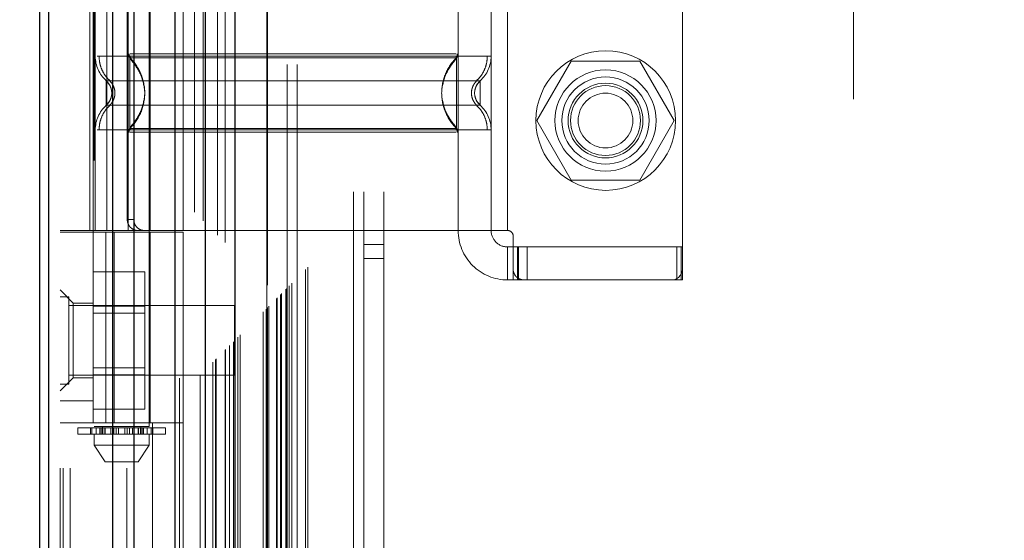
# Model space of a CAD drawing. Header units: inches. Extents: x 0.2 to 10.8, y 0.2 to 8.2.
# Tile 74 of 164: x 2.6681 to 2.8443, y 3.7724 to 3.8656. Entities that reach past the tile are written whole.
import ezdxf

# ---------------------------------------------------------------- set-up
doc = ezdxf.new("R2010")
doc.units = ezdxf.units.IN
doc.header["$MEASUREMENT"] = 0
doc.linetypes.add('HIDDEN', pattern=[0.07500000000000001, 0.05, -0.025])
doc.layers.add('DIMENSIONS', color=140, linetype='Continuous')
doc.styles.add('SLDTEXTSTYLE0', font='TXT', dxfattribs={"width": 0.7})
doc.dimstyles.new('SLDDIMSTYLE0', dxfattribs={"dimtxt": 0.0849609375, "dimasz": 0.13, "dimexe": 0, "dimexo": 0.0625, "dimgap": 0.021240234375, "dimtad": 0, "dimtih": 1, "dimtoh": 1, "dimlfac": 20, "dimrnd": 1e-09, "dimzin": 12, "dimdsep": 46, "dimtxsty": 'SLDTEXTSTYLE0', "dimsah": 1, "dimcen": 0.09, "dimadec": 0, "dimazin": 3, "dimtfac": 1, "dimtofl": 0, "dimtmove": 0, "dimatfit": 3, "dimfxl": 0, "dimfrac": 2, "dimtolj": 1, "dimtzin": 12, "dimarcsym": 0})

# ---------------------------------------------------------------- blocks, each defined once
blk = doc.blocks.new('_D')
at = {"layer": 'DIMENSIONS'}
for p, q in [((2.794298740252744, 5.013124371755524), (2.249874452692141, 5.013124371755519)), ((2.374874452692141, 5.01312437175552), (2.374874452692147, 4.348710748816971)), ((2.213300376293, 4.194659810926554), (2.184770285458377, 4.194659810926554)), ((2.184770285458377, 4.194659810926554), (2.184770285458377, 4.05962894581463)), ((2.536448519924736, 4.194659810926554), (2.564978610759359, 4.194659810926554)), ((2.564978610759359, 4.194659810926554), (2.564978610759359, 4.05962894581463)), ((2.184770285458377, 4.05962894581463), (2.213300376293, 4.05962894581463)), ((2.564978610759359, 4.05962894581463), (2.536448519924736, 4.05962894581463)), ((2.374874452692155, 3.218957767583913), (2.374874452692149, 4.040608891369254)), ((2.794332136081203, 3.218957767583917), (2.249874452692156, 3.218957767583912))]:
    blk.add_line(p, q, dxfattribs=at)
for points in [[(2.374874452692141, 5.01312437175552), (2.354874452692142, 4.88312437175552), (2.394874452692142, 4.88312437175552)], [(2.374874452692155, 3.218957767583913), (2.394874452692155, 3.348957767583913), (2.354874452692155, 3.348957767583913)]]:
    blk.add_solid(points, dxfattribs=at)
at = {"layer": 'DIMENSIONS', "char_height": 0.08333333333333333, "attachment_point": 1, "style": 'SLDTEXTSTYLE0'}
for s, insert in [('35.88', (2.213300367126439, 4.321102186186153)), ('911.4', (2.213300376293, 4.167051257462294))]:
    blk.add_mtext(s, dxfattribs=dict(at, insert=insert))

msp = doc.modelspace()

# ---------------------------------------------------------------- linework, layer by layer
at = {"color": 7, "linetype": 'HIDDEN', "lineweight": 18}
for p, q in [((2.677102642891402, 3.085295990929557), (2.677102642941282, 5.423266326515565)), ((2.675302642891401, 3.085295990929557), (2.675302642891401, 5.152384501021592)), ((2.675829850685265, 3.085295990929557), (2.675829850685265, 5.152085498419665)), ((2.677102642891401, 3.085295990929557), (2.677102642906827, 5.15148675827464)), ((2.687275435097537, 3.085295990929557), (2.687275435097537, 5.146701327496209)), ((2.688548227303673, 3.085295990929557), (2.688548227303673, 5.146545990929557)), ((2.69132145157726, 5.139152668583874), (2.691321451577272, 3.092927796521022)), ((2.69187579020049, 3.093476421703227), (2.691875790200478, 5.138605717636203)), ((2.699377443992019, 5.131123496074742), (2.699377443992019, 3.100958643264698)), ((2.696677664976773, 3.10137406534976), (2.696677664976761, 5.130708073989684)), ((2.697357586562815, 3.101438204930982), (2.697357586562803, 5.130643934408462)), ((2.700398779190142, 3.101999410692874), (2.70039877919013, 5.130082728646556)), ((2.700941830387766, 5.129539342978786), (2.700941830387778, 3.102541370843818)), ((2.702648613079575, 3.104249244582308), (2.702648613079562, 5.127832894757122)), ((2.703136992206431, 3.104737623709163), (2.703136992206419, 5.127344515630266)), ((2.70322680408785, 3.104827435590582), (2.703226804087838, 5.127254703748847)), ((2.703471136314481, 5.127015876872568), (2.703471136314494, 3.105073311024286)), ((2.704828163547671, 5.125672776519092), (2.704828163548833, 3.106409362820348)), ((2.704846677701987, 3.106446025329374), (2.704846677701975, 5.125637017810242)), ((2.704927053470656, 3.106527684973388), (2.704927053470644, 5.125554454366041)), ((2.705643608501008, 3.107246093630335), (2.705643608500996, 5.124835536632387)), ((2.706318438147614, 3.107919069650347), (2.706318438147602, 5.124163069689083)), ((2.706600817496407, 5.1239056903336), (2.706600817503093, 3.108176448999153)), ((2.707099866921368, 3.1087004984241), (2.707099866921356, 5.123381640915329)), ((2.707538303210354, 3.109138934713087), (2.707538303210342, 5.122943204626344)), ((2.711668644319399, 3.113269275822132), (2.711668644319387, 5.118812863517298)), ((2.712168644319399, 3.113769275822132), (2.712168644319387, 5.118312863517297)), ((2.712418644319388, 5.118062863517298), (2.7124186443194, 3.114019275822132)), ((2.7124186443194, 3.114019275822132), (2.712418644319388, 5.118062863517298)), ((2.712668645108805, 3.114269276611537), (2.712668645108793, 5.117812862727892)), ((2.712697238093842, 3.114287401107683), (2.71269723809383, 5.117787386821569)), ((2.714043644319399, 3.115644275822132), (2.714043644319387, 5.116437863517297)), ((2.714043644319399, 3.115644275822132), (2.714043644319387, 5.116437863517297)), ((2.71418822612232, 3.115788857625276), (2.714188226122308, 5.116293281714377)), ((2.714745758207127, 3.11634638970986), (2.714745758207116, 5.115735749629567)), ((2.714918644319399, 3.116519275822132), (2.714918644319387, 5.115562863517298)), ((2.715892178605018, 3.117481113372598), (2.715892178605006, 5.114600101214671)), ((2.716316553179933, 3.117917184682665), (2.716316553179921, 5.114164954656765)), ((2.716780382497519, 3.118381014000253), (2.716780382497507, 5.113701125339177)), ((2.719234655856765, 3.120835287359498), (2.719234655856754, 5.111246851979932)), ((2.719671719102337, 3.121274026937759), (2.719671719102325, 5.11082042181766)), ((2.727852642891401, 3.134745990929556), (2.727852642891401, 5.097295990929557)), ((2.727852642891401, 3.134745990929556), (2.727852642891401, 5.097295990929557)), ((2.729652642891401, 3.134745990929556), (2.729652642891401, 5.097295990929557)), ((2.733252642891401, 3.134745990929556), (2.733252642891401, 5.097295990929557)), ((2.712332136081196, 3.157566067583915), (2.712332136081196, 5.074516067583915)), ((2.715932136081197, 3.157566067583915), (2.715932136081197, 5.074516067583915)), ((2.717732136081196, 3.157566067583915), (2.717732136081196, 5.074516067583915)), ((2.717732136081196, 3.157566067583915), (2.717732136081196, 5.074516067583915)), ((2.817332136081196, 3.251316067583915), (2.817332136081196, 4.980766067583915)), ((2.681405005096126, 3.940358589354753), (2.681405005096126, 3.792720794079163)), ((2.691247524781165, 3.792720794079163), (2.691247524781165, 3.940358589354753)), ((2.786719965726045, 3.820941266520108), (2.786719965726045, 3.913460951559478)), ((2.680647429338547, 3.906571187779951), (2.680647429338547, 3.827831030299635)), ((2.681208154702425, 3.906571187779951), (2.681208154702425, 3.827831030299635)), ((2.681601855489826, 3.906571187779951), (2.681601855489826, 3.827831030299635)), ((2.683689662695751, 3.906571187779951), (2.683689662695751, 3.827831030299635)), ((2.68750736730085, 3.906571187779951), (2.68750736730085, 3.827831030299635)), ((2.691444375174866, 3.827831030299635), (2.691444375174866, 3.906571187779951)), ((2.697349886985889, 3.827831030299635), (2.697349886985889, 3.906571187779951)), ((2.746562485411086, 3.906571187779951), (2.746562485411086, 3.827831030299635)), ((2.75246799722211, 3.906571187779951), (2.75246799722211, 3.827831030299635)), ((2.755420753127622, 3.906571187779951), (2.755420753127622, 3.827831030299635)), ((2.755420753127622, 3.906571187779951), (2.755420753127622, 3.827831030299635)), ((2.687331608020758, 3.904602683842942), (2.687331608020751, 3.829799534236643)), ((2.688491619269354, 3.904602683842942), (2.688491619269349, 3.829799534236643)), ((2.687802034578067, 3.858763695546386), (2.688306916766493, 3.858014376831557)), ((2.746267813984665, 3.858763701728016), (2.745762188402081, 3.858013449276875)), ((2.746267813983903, 3.858510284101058), (2.746267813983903, 3.85876370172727)), ((2.766791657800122, 3.858166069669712), (2.760642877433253, 3.847516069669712)), ((2.779089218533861, 3.858166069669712), (2.766791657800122, 3.858166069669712)), ((2.785237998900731, 3.847516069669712), (2.779089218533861, 3.858166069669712)), ((2.68455461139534, 3.852437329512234), (2.684502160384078, 3.852919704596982)), ((2.684502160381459, 3.851954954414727), (2.68455461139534, 3.852437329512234)), ((2.749567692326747, 3.852919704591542), (2.749515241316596, 3.852437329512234)), ((2.749515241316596, 3.852437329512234), (2.749567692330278, 3.851954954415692)), ((2.74956931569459, 3.852927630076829), (2.749516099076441, 3.852437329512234)), ((2.749516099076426, 3.852437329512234), (2.749569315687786, 3.851947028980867)), ((2.688306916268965, 3.846860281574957), (2.687802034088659, 3.846110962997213)), ((2.745762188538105, 3.846861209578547), (2.746267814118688, 3.846110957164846)), ((2.746267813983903, 3.846110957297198), (2.746267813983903, 3.846364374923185)), ((2.760642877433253, 3.847516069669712), (2.766791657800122, 3.836866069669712)), ((2.779089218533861, 3.836866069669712), (2.785237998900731, 3.847516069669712)), ((2.68160185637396, 3.845835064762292), (2.681601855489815, 3.827831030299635)), ((2.687507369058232, 3.845408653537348), (2.687507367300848, 3.827831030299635)), ((2.746562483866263, 3.845408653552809), (2.746562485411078, 3.827831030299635)), ((2.752467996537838, 3.845835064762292), (2.752467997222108, 3.827831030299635)), ((2.766791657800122, 3.836866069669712), (2.779089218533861, 3.836866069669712)), ((2.687331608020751, 3.829799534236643), (2.688491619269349, 3.829799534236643)), ((2.697349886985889, 3.827831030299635), (2.675302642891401, 3.827831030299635)), ((2.675302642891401, 3.827535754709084), (2.697349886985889, 3.827535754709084)), ((2.681208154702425, 3.827831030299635), (2.681208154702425, 3.827535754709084)), ((2.681208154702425, 3.793382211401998), (2.681208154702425, 3.827535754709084)), ((2.683473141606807, 3.793382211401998), (2.683473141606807, 3.827535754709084)), ((2.685001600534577, 3.827535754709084), (2.685001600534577, 3.793382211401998)), ((2.691444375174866, 3.793382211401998), (2.691444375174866, 3.827535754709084)), ((2.746562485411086, 3.827831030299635), (2.697349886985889, 3.827831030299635)), ((2.697349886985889, 3.793382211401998), (2.697349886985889, 3.827535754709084)), ((2.755420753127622, 3.827831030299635), (2.746562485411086, 3.827831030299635)), ((2.756405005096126, 3.826846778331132), (2.756405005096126, 3.820941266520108)), ((2.729652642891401, 3.825320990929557), (2.733252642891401, 3.825320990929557)), ((2.755420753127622, 3.824878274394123), (2.755420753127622, 3.8189727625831)), ((2.755420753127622, 3.824878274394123), (2.756405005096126, 3.824878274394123)), ((2.756405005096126, 3.824878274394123), (2.757389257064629, 3.824878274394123)), ((2.757166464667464, 3.8189727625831), (2.757166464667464, 3.824878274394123)), ((2.757389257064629, 3.8189727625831), (2.757389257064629, 3.824878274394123)), ((2.785735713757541, 3.824878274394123), (2.757389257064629, 3.824878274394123)), ((2.758920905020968, 3.8189727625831), (2.758920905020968, 3.824878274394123)), ((2.785735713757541, 3.8189727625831), (2.785735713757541, 3.824878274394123)), ((2.785735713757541, 3.824878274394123), (2.786719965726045, 3.824878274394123)), ((2.786505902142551, 3.8189727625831), (2.786505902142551, 3.824878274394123)), ((2.729652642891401, 3.822820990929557), (2.733252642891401, 3.822820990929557)), ((2.681208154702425, 3.820443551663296), (2.690458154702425, 3.820443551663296)), ((2.690458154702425, 3.814294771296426), (2.690458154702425, 3.820443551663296)), ((2.756405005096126, 3.8189727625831), (2.756405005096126, 3.820941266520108)), ((2.786719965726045, 3.8189727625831), (2.786719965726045, 3.820941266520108)), ((2.756405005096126, 3.8189727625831), (2.755420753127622, 3.8189727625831)), ((2.757389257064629, 3.8189727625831), (2.756405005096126, 3.8189727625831)), ((2.758373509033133, 3.8189727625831), (2.757389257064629, 3.8189727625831)), ((2.758373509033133, 3.8189727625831), (2.784751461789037, 3.8189727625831)), ((2.785735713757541, 3.8189727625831), (2.784751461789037, 3.8189727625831)), ((2.786719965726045, 3.8189727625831), (2.785735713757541, 3.8189727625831)), ((2.67766484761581, 3.814838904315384), (2.675302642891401, 3.817201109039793)), ((2.676865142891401, 3.815958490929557), (2.675302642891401, 3.815958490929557)), ((2.676865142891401, 3.800333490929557), (2.676865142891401, 3.815958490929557)), ((2.706552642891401, 3.814395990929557), (2.676865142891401, 3.814395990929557)), ((2.67766484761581, 3.814838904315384), (2.67766484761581, 3.808145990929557)), ((2.681208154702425, 3.814838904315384), (2.67766484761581, 3.814838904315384)), ((2.681208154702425, 3.814294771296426), (2.690458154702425, 3.814294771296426)), ((2.690458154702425, 3.801997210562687), (2.690458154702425, 3.814294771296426)), ((2.706552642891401, 3.801895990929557), (2.706552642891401, 3.814395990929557)), ((2.690458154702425, 3.813043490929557), (2.681208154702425, 3.813043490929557)), ((2.67766484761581, 3.808145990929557), (2.67766484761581, 3.80145307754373)), ((2.676865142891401, 3.801895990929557), (2.706552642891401, 3.801895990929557)), ((2.681208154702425, 3.803248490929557), (2.690458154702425, 3.803248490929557)), ((2.681208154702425, 3.801997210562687), (2.690458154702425, 3.801997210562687)), ((2.690458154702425, 3.795848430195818), (2.690458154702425, 3.801997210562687)), ((2.675302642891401, 3.79909087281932), (2.67766484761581, 3.80145307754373)), ((2.675302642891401, 3.800333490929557), (2.676865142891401, 3.800333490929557)), ((2.67766484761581, 3.80145307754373), (2.681208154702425, 3.80145307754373)), ((2.681208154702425, 3.797319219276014), (2.675302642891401, 3.797319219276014)), ((2.681208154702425, 3.795848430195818), (2.690458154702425, 3.795848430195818)), ((2.69734988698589, 3.793382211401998), (2.675302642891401, 3.793382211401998)), ((2.678452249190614, 3.792523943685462), (2.681780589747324, 3.792523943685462)), ((2.678452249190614, 3.792523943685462), (2.678452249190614, 3.791342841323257)), ((2.681780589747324, 3.791342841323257), (2.678452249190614, 3.791342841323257)), ((2.680724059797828, 3.792523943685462), (2.680724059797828, 3.791342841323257)), ((2.680745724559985, 3.791342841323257), (2.680745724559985, 3.792523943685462)), ((2.681015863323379, 3.792523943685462), (2.681015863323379, 3.791342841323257)), ((2.691247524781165, 3.792720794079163), (2.681405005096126, 3.792720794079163)), ((2.681405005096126, 3.791342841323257), (2.681405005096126, 3.78937433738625)), ((2.681780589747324, 3.792523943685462), (2.681780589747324, 3.791342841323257)), ((2.681780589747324, 3.792523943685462), (2.682392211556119, 3.792523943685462)), ((2.682392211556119, 3.791342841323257), (2.681780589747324, 3.791342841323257)), ((2.682392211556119, 3.791342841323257), (2.682392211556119, 3.792523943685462)), ((2.682392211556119, 3.792523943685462), (2.683340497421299, 3.792523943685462)), ((2.682968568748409, 3.791342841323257), (2.682392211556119, 3.791342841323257)), ((2.682638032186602, 3.791342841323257), (2.682638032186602, 3.792523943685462)), ((2.682881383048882, 3.792720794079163), (2.682881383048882, 3.791342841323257)), ((2.682881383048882, 3.792523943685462), (2.682881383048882, 3.791342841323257)), ((2.682924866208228, 3.792523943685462), (2.682924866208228, 3.791342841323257)), ((2.682924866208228, 3.791342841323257), (2.689683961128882, 3.791342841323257)), ((2.682929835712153, 3.791342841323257), (2.682929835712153, 3.792523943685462)), ((2.683301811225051, 3.791342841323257), (2.683301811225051, 3.792523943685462)), ((2.683340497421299, 3.792523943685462), (2.683340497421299, 3.791342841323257)), ((2.683340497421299, 3.792523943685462), (2.68334986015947, 3.792523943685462)), ((2.683340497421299, 3.792523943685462), (2.684394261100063, 3.792523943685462)), ((2.68334986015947, 3.791342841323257), (2.68334986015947, 3.792523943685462)), ((2.684394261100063, 3.792523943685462), (2.684394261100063, 3.791342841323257)), ((2.684394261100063, 3.792523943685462), (2.68490334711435, 3.792523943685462)), ((2.68490334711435, 3.791342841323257), (2.68490334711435, 3.792523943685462)), ((2.68490334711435, 3.792523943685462), (2.685338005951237, 3.792523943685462)), ((2.685338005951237, 3.792523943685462), (2.685338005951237, 3.791342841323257)), ((2.685338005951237, 3.792523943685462), (2.685780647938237, 3.792523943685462)), ((2.685780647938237, 3.791342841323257), (2.685780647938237, 3.792523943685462)), ((2.685780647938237, 3.792523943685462), (2.686871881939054, 3.792523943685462)), ((2.686871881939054, 3.792523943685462), (2.686871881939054, 3.791342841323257)), ((2.686871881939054, 3.792523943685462), (2.687314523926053, 3.792523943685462)), ((2.687314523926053, 3.791342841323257), (2.687314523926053, 3.792523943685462)), ((2.687314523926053, 3.792523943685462), (2.687749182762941, 3.792523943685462)), ((2.687749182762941, 3.792523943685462), (2.687749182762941, 3.791342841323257)), ((2.687749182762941, 3.792523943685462), (2.688258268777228, 3.792523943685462)), ((2.688258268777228, 3.791342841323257), (2.688258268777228, 3.792523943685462)), ((2.688258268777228, 3.792523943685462), (2.68930266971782, 3.792523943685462)), ((2.68930266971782, 3.792523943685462), (2.689312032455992, 3.792523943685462)), ((2.68930266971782, 3.792523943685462), (2.68930266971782, 3.791342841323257)), ((2.689312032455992, 3.791342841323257), (2.689312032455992, 3.792523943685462)), ((2.689312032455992, 3.792523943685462), (2.690260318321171, 3.792523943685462)), ((2.68935071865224, 3.792523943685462), (2.68935071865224, 3.791342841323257)), ((2.690260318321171, 3.791342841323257), (2.689683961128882, 3.791342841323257)), ((2.689722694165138, 3.792523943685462), (2.689722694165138, 3.791342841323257)), ((2.689727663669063, 3.791342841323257), (2.689727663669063, 3.792523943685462)), ((2.689771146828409, 3.791342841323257), (2.689771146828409, 3.792720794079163)), ((2.689771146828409, 3.791342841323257), (2.689771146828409, 3.792523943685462)), ((2.690014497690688, 3.792523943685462), (2.690014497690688, 3.791342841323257)), ((2.690260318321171, 3.792523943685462), (2.690260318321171, 3.791342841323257)), ((2.690260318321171, 3.792523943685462), (2.690871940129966, 3.792523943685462)), ((2.690871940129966, 3.791342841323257), (2.690260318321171, 3.791342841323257)), ((2.690871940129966, 3.791342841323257), (2.690871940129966, 3.792523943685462)), ((2.690871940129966, 3.792523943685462), (2.694200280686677, 3.792523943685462)), ((2.694200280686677, 3.791342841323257), (2.690871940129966, 3.791342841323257)), ((2.691247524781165, 3.78937433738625), (2.691247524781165, 3.791342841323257)), ((2.691636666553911, 3.791342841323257), (2.691636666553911, 3.792523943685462)), ((2.691906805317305, 3.792523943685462), (2.691906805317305, 3.791342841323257)), ((2.691928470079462, 3.791342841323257), (2.691928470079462, 3.792523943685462)), ((2.694200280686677, 3.791342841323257), (2.694200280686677, 3.792523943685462)), ((2.681405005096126, 3.78937433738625), (2.691247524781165, 3.78937433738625)), ((2.681405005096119, 3.78937433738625), (2.683373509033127, 3.786421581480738)), ((2.689279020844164, 3.786421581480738), (2.691247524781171, 3.78937433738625)), ((2.683373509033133, 3.786421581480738), (2.689279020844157, 3.786421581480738))]:
    msp.add_line(p, q, dxfattribs=at)
at = {"color": 7, "linetype": 'Continuous', "lineweight": 25}
for p, q in [((2.671702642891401, 3.085295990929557), (2.671702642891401, 5.1527936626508)), ((2.673284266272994, 3.085295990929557), (2.673284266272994, 5.152085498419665)), ((2.684729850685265, 3.085295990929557), (2.684729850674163, 5.146701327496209)), ((2.688548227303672, 3.085295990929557), (2.688548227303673, 5.146545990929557)), ((2.695832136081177, 5.131123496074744), (2.695832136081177, 3.100958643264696)), ((2.701282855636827, 5.125672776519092), (2.701282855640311, 3.106409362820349)), ((2.706600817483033, 5.1239056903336), (2.706600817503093, 3.108176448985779))]:
    msp.add_line(p, q, dxfattribs=at)
at = {"color": 7, "linetype": 'HIDDEN', "lineweight": 18, "flags": 128}
msp.add_lwpolyline([(2.712296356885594, 5.118176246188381), (2.712296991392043, 4.094793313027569), (2.712296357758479, 3.113907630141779)], dxfattribs=at)
at = {"color": 7, "linetype": 'HIDDEN', "lineweight": 18}
for centre, radius in [((2.772982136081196, 3.847516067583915), 0.01249999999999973), ((2.772940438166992, 3.847516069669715), 0.009055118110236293), ((2.772940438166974, 3.84751606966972), 0.0078125), ((2.772940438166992, 3.847516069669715), 0.006692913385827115), ((2.772940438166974, 3.84751606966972), 0.006250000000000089), ((2.772940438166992, 3.847516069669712), 0.004897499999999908)]:
    msp.add_circle(centre, radius, dxfattribs=at)
for centre, radius, start, end in [((2.68750736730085, 3.859039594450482), 0.005905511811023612, 180.0000000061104, 228.2366022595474), ((2.688491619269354, 3.859466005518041), 0.0009842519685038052, 180.0000000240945, 225.5237275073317), ((2.745578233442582, 3.859466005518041), 0.0009842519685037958, 314.4762724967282, 359.9999999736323), ((2.746562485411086, 3.859039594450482), 0.005905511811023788, 311.7633977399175, 0), ((2.68750736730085, 3.845835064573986), 0.005905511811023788, 131.7633977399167, 180), ((2.746562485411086, 3.845835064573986), 0.005905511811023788, 0, 48.23660226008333), ((2.688491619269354, 3.845408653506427), 0.0009842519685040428, 134.4762724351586, 180), ((2.745578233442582, 3.845408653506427), 0.0009842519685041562, 2.750604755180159e-08, 45.52372749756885), ((2.755420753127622, 3.827831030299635), 0.00885826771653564, 180, 270.0000000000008), ((2.755420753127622, 3.827831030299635), 0.002952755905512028, 180, 270.0000000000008), ((2.755420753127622, 3.826846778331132), 0.0009842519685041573, 0, 90), ((2.758373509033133, 3.820941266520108), 0.001968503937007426, 180, 270.0000000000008), ((2.784751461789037, 3.820941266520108), 0.001968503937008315, 270.0000000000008, 0)]:
    msp.add_arc(centre, radius, start, end, dxfattribs=at)
for points, knots in [([(2.715699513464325, 3.117305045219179), (2.715698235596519, 3.11983121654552), (2.715694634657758, 3.126949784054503), (2.715694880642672, 3.139037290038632), (2.715695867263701, 3.153505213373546), (2.715696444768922, 3.168162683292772), (2.715695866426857, 3.191070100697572), (2.715696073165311, 3.222307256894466), (2.715695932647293, 3.296043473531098), (2.715696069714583, 3.440989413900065), (2.715695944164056, 3.723464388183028), (2.715696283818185, 4.154457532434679), (2.715695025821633, 4.598919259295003), (2.715697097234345, 4.90176755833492), (2.715695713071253, 5.017894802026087), (2.715696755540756, 5.045458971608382), (2.715695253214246, 5.068152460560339), (2.715694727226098, 5.085582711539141), (2.715697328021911, 5.096920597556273), (2.715702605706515, 5.106510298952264), (2.71570934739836, 5.112285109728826), (2.715712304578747, 5.114818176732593)], [0, 0, 0, 0, 0.003793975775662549, 0.01069114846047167, 0.01815382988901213, 0.02552287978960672, 0.03270472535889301, 0.05255773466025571, 0.07243694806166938, 0.1434467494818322, 0.2702473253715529, 0.4966769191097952, 0.7907413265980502, 0.937769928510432, 0.951514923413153, 0.9651490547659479, 0.9791676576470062, 0.9855975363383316, 0.9913269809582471, 0.99619566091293, 1, 1, 1, 1]), ([(2.75246799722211, 3.859039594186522), (2.752336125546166, 3.859039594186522), (2.752072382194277, 3.859039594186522), (2.749965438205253, 3.859039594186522), (2.746690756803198, 3.859039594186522), (2.742250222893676, 3.859039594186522), (2.736847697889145, 3.859039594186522), (2.73068190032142, 3.859039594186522), (2.723992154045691, 3.859039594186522), (2.717034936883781, 3.859039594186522), (2.710077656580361, 3.859039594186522), (2.703388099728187, 3.859039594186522), (2.697221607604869, 3.859039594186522), (2.691821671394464, 3.859039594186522), (2.68737147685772, 3.859039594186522), (2.684132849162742, 3.859039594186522), (2.682269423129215, 3.859039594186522), (2.682026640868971, 3.859039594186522), (2.681946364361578, 3.859039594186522)], [0, 0, 0, 0, 0.06454114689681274, 0.1290822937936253, 0.1936234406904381, 0.2581645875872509, 0.3227057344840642, 0.3872468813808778, 0.4517880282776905, 0.5163291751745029, 0.5808703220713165, 0.6454114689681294, 0.7099526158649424, 0.7744937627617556, 0.8390349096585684, 0.903576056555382, 0.9681172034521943, 1, 1, 1, 1]), ([(2.682286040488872, 3.85903960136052), (2.682310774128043, 3.858627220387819), (2.682360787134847, 3.85779335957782), (2.682762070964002, 3.856596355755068), (2.683375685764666, 3.855497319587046), (2.683954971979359, 3.854907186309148), (2.68424136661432, 3.85461542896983)], [0, 0, 0, 0, 0.2473384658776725, 0.5001342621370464, 0.7528702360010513, 1, 1, 1, 1]), ([(2.687650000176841, 3.859470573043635), (2.687653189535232, 3.859405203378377), (2.687659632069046, 3.859273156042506), (2.687721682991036, 3.859083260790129), (2.687813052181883, 3.85890572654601), (2.687902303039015, 3.858808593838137), (2.687946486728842, 3.85876050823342)], [0, 0, 0, 0, 0.2475219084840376, 0.4999965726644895, 0.7524730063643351, 1, 1, 1, 1]), ([(2.687802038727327, 3.858763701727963), (2.687802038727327, 3.85878034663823), (2.687802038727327, 3.857730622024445), (2.687802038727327, 3.854921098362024), (2.687802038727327, 3.852437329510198), (2.687802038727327, 3.849953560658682), (2.687802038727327, 3.847144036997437), (2.687802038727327, 3.846094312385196), (2.687802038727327, 3.846110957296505)], [6.283185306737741, 6.283185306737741, 6.283185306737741, 6.283185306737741, 7.068583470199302, 7.461282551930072, 7.853981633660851, 8.24668071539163, 8.63937979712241, 9.42477796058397, 9.42477796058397, 9.42477796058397, 9.42477796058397]), ([(2.690413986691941, 3.853322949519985), (2.690276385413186, 3.854046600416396), (2.690044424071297, 3.855266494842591), (2.689218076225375, 3.856730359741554), (2.6884903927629, 3.857822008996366), (2.688042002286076, 3.858355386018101), (2.687802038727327, 3.858640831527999)], [0, 0, 0, 0, 0.3903267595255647, 0.6579932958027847, 0.8169694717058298, 1, 1, 1, 1]), ([(2.746217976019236, 3.859466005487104), (2.746161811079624, 3.859466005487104), (2.745962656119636, 3.859466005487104), (2.744446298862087, 3.859466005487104), (2.741756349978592, 3.859466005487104), (2.738045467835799, 3.859466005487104), (2.733546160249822, 3.859466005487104), (2.728407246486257, 3.859466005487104), (2.722832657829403, 3.859466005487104), (2.717034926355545, 3.859466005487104), (2.711237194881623, 3.859466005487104), (2.705662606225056, 3.859466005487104), (2.700523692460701, 3.859466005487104), (2.696024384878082, 3.859466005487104), (2.692313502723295, 3.859466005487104), (2.689623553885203, 3.859466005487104), (2.688107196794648, 3.859466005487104), (2.68790804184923, 3.859466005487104), (2.687851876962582, 3.859466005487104)], [0, 0, 0, 0, 0.02656569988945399, 0.0941991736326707, 0.1618326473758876, 0.2294661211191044, 0.297099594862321, 0.3647330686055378, 0.4323665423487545, 0.5000000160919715, 0.5676334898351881, 0.6352669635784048, 0.7029004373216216, 0.7705339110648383, 0.8381673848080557, 0.9058008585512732, 0.9734343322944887, 1, 1, 1, 1]), ([(2.746076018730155, 3.858763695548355), (2.746057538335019, 3.858763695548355), (2.745958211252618, 3.858763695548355), (2.745132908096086, 3.858763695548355), (2.743378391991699, 3.858763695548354), (2.740458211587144, 3.858763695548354), (2.736280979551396, 3.858763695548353), (2.730801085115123, 3.858763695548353), (2.724233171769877, 3.858763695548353), (2.717034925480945, 3.858763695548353), (2.709836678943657, 3.858763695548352), (2.703268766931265, 3.858763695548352), (2.697788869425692, 3.858763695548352), (2.693611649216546, 3.858763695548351), (2.690691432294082, 3.858763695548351), (2.688937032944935, 3.858763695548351), (2.68811195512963, 3.858763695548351), (2.688012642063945, 3.858763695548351), (2.687994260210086, 3.85876369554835)], [0, 0, 0, 0, 0.01170879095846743, 0.06293155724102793, 0.1206490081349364, 0.1851790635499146, 0.2564308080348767, 0.3337141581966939, 0.4156154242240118, 0.5000373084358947, 0.584459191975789, 0.6663604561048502, 0.7436438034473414, 0.8148955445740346, 0.8794255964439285, 0.9371430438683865, 0.988365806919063, 1, 1, 1, 1]), ([(2.746267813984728, 3.858640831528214), (2.746027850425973, 3.858355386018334), (2.745579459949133, 3.857822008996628), (2.744851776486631, 3.856730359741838), (2.744025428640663, 3.855266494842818), (2.743793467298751, 3.854046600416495), (2.74365586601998, 3.853322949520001)], [0, 0, 0, 0, 0.1830305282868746, 0.3420067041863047, 0.609673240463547, 1, 1, 1, 1]), ([(2.746123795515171, 3.85876050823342), (2.746167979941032, 3.858808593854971), (2.746257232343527, 3.858905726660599), (2.74634860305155, 3.85908326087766), (2.746410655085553, 3.859273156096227), (2.746417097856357, 3.859405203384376), (2.746420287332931, 3.859470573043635)], [0, 0, 0, 0, 0.2475266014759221, 0.5000029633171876, 0.7524777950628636, 0.9999999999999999, 0.9999999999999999, 0.9999999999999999, 0.9999999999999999]), ([(2.746267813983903, 3.846364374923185), (2.746267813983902, 3.84641997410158), (2.746267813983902, 3.846592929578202), (2.746267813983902, 3.847879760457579), (2.746267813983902, 3.849945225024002), (2.746267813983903, 3.852437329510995), (2.746267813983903, 3.854929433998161), (2.746267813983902, 3.856994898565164), (2.746267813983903, 3.858281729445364), (2.746267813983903, 3.858454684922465), (2.746267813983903, 3.858510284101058)], [0, 0, 0, 0, 0.06819172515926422, 0.2121278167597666, 0.3560639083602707, 0.4999999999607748, 0.6439360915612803, 0.7878721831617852, 0.9318082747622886, 1, 1, 1, 1]), ([(2.749828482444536, 3.85461542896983), (2.750114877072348, 3.854907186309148), (2.750694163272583, 3.855497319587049), (2.75130777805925, 3.85659635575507), (2.751709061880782, 3.85779335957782), (2.751759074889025, 3.858627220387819), (2.751783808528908, 3.85903960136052)], [0, 0, 0, 0, 0.2471297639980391, 0.4998657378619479, 0.752661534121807, 1, 1, 1, 1]), ([(2.689827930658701, 3.85551827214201), (2.690142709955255, 3.854491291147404), (2.690772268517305, 3.852437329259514), (2.690142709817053, 3.850383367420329), (2.689827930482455, 3.849356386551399)], [0, 0, 0, 0, 0.5000000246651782, 1, 1, 1, 1]), ([(2.744241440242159, 3.85551736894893), (2.74392690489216, 3.854490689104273), (2.743297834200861, 3.852437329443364), (2.743926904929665, 3.850383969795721), (2.744241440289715, 3.849357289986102)], [0, 0, 0, 0, 0.5000000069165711, 1, 1, 1, 1]), ([(2.750496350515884, 3.854634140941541), (2.750502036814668, 3.85463414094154), (2.748534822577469, 3.854634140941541), (2.740928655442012, 3.85463414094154), (2.730331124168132, 3.854634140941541), (2.717034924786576, 3.85463414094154), (2.703738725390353, 3.854634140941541), (2.693141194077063, 3.85463414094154), (2.685535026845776, 3.854634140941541), (2.683567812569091, 3.85463414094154), (2.683573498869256, 3.854634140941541)], [4.71241410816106, 4.71241410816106, 4.71241410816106, 4.71241410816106, 5.15721612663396, 5.48839215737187, 5.88580339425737, 6.28321463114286, 6.68062586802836, 7.07803710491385, 7.40921313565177, 7.854015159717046, 7.854015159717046, 7.854015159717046, 7.854015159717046]), ([(2.683573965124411, 3.854634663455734), (2.683573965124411, 3.854634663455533), (2.683573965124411, 3.854577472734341), (2.683573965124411, 3.854357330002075), (2.683573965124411, 3.854194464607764), (2.683573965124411, 3.853787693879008), (2.683573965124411, 3.853543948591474), (2.683573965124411, 3.853012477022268), (2.683573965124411, 3.852724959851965), (2.683573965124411, 3.852149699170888), (2.683573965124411, 3.851862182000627), (2.683573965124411, 3.851330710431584), (2.683573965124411, 3.851086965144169), (2.683573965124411, 3.850680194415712), (2.683573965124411, 3.85051732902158), (2.683573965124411, 3.850297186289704), (2.683573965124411, 3.850239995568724), (2.683573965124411, 3.850239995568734)], [0, 0, 0, 0, 0.125, 0.125, 0.25, 0.25, 0.375, 0.375, 0.5, 0.5, 0.625, 0.625, 0.75, 0.75, 0.875, 0.875, 1, 1, 1, 1]), ([(2.684361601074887, 3.853435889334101), (2.684340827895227, 3.853504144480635), (2.684259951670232, 3.853769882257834), (2.684004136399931, 3.854190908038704), (2.683717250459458, 3.854486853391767), (2.683573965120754, 3.854634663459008)], [0, 0, 0, 0, 0.147487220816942, 0.5742120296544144, 1, 1, 1, 1]), ([(2.684537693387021, 3.85274622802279), (2.684508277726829, 3.852925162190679), (2.684448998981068, 3.853285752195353), (2.68423861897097, 3.85376939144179), (2.683953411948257, 3.854185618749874), (2.683701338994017, 3.854370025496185), (2.683573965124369, 3.854463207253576)], [0, 0, 0, 0, 0.2435770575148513, 0.490859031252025, 0.7427282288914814, 1, 1, 1, 1]), ([(2.684142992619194, 3.854653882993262), (2.684288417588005, 3.854506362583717), (2.684579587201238, 3.854210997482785), (2.684885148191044, 3.853660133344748), (2.685081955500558, 3.853063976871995), (2.685150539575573, 3.852437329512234), (2.685081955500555, 3.851810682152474), (2.684885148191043, 3.851214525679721), (2.684579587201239, 3.850663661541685), (2.684288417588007, 3.850368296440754), (2.684142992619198, 3.850220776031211)], [0, 0, 0, 0, 0.1248322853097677, 0.2499389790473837, 0.3751056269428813, 0.5000000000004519, 0.6248943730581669, 0.7500610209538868, 0.8751677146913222, 1, 1, 1, 1]), ([(2.749926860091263, 3.850220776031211), (2.749781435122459, 3.850368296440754), (2.749490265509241, 3.850663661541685), (2.749184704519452, 3.851214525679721), (2.748987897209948, 3.851810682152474), (2.748919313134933, 3.852437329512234), (2.748987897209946, 3.853063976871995), (2.74918470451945, 3.853660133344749), (2.749490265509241, 3.854210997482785), (2.749781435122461, 3.854506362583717), (2.749926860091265, 3.854653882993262)], [0, 0, 0, 0, 0.1248322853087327, 0.2499389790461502, 0.3751056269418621, 0.4999999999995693, 0.6248943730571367, 0.7500610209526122, 0.8751677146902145, 1, 1, 1, 1]), ([(2.750495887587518, 3.854463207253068), (2.750368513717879, 3.854370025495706), (2.750116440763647, 3.854185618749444), (2.749831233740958, 3.853769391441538), (2.749620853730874, 3.853285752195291), (2.749561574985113, 3.852925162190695), (2.749532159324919, 3.85274622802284)], [0, 0, 0, 0, 0.2572717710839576, 0.5091409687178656, 0.7564229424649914, 0.9999999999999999, 0.9999999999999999, 0.9999999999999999, 0.9999999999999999]), ([(2.75049588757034, 3.854634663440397), (2.750352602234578, 3.854486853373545), (2.750065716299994, 3.85419090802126), (2.749809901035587, 3.853769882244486), (2.74972902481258, 3.853504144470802), (2.749708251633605, 3.853435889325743)], [0, 0, 0, 0, 0.4257879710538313, 0.8525127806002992, 1, 1, 1, 1]), ([(2.750496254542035, 3.854634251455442), (2.750348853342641, 3.854488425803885), (2.750085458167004, 3.854227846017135), (2.749916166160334, 3.853899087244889), (2.749841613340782, 3.853754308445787)], [0, 0, 0, 0, 0.5596199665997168, 1, 1, 1, 1]), ([(2.750495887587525, 3.850239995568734), (2.750495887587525, 3.850239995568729), (2.750495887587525, 3.850297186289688), (2.750495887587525, 3.850517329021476), (2.750495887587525, 3.85068019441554), (2.750495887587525, 3.85108696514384), (2.750495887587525, 3.851330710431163), (2.750495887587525, 3.85186218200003), (2.750495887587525, 3.852149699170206), (2.750495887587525, 3.852724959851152), (2.750495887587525, 3.853012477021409), (2.750495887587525, 3.853543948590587), (2.750495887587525, 3.853787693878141), (2.750495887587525, 3.854194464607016), (2.750495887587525, 3.854357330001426), (2.750495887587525, 3.854577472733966), (2.750495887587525, 3.854634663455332), (2.750495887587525, 3.854634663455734)], [0, 0, 0, 0, 0.125, 0.125, 0.25, 0.25, 0.375, 0.375, 0.5, 0.5, 0.625, 0.625, 0.75, 0.75, 0.875, 0.875, 1, 1, 1, 1]), ([(2.683573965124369, 3.850411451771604), (2.683701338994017, 3.850504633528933), (2.683953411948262, 3.850689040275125), (2.684238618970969, 3.851105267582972), (2.684448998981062, 3.851588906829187), (2.684508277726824, 3.851949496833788), (2.684537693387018, 3.852128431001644)], [0, 0, 0, 0, 0.2572717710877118, 0.5091409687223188, 0.7564229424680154, 1, 1, 1, 1]), ([(2.683573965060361, 3.850239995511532), (2.683717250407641, 3.850387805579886), (2.684004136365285, 3.850683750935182), (2.684259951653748, 3.85110477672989), (2.684340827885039, 3.851370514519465), (2.684361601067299, 3.851438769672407)], [0, 0, 0, 0, 0.4257879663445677, 0.8525127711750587, 0.9999999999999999, 0.9999999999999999, 0.9999999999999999, 0.9999999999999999]), ([(2.687802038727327, 3.846233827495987), (2.688042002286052, 3.846519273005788), (2.688490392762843, 3.847052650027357), (2.68921807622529, 3.848144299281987), (2.690044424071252, 3.849608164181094), (2.690276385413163, 3.85082805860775), (2.69041398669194, 3.851551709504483)], [0, 0, 0, 0, 0.1830305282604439, 0.3420067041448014, 0.6096732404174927, 1, 1, 1, 1]), ([(2.74365586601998, 3.851551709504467), (2.74379346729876, 3.850828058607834), (2.744025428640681, 3.849608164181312), (2.744851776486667, 3.84814429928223), (2.745579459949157, 3.847052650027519), (2.746027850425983, 3.846519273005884), (2.746267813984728, 3.846233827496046)], [0, 0, 0, 0, 0.3903267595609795, 0.657993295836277, 0.8169694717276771, 1, 1, 1, 1]), ([(2.74953215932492, 3.852128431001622), (2.749561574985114, 3.851949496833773), (2.749620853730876, 3.851588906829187), (2.749831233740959, 3.851105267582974), (2.750116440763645, 3.850689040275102), (2.750368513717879, 3.850504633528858), (2.750495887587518, 3.850411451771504)], [0, 0, 0, 0, 0.2435770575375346, 0.4908590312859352, 0.7427282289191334, 1, 1, 1, 1]), ([(2.749708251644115, 3.851438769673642), (2.749729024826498, 3.851370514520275), (2.749809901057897, 3.851104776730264), (2.750065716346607, 3.850683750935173), (2.75035260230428, 3.850387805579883), (2.750495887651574, 3.850239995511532)], [0, 0, 0, 0, 0.1474872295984, 0.5742120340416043, 1, 1, 1, 1]), ([(2.684241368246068, 3.850259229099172), (2.683954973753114, 3.849967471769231), (2.683375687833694, 3.849377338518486), (2.682762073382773, 3.848278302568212), (2.682360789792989, 3.847081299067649), (2.682310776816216, 3.84624743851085), (2.682286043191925, 3.845835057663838)], [0, 0, 0, 0, 0.2471297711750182, 0.4998657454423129, 0.7526615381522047, 1, 1, 1, 1]), ([(2.683573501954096, 3.850240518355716), (2.683567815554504, 3.850240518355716), (2.685535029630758, 3.850240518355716), (2.693141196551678, 3.850240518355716), (2.703738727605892, 3.850240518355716), (2.717034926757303, 3.850240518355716), (2.730331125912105, 3.850240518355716), (2.740928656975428, 3.850240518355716), (2.748534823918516, 3.850240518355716), (2.750502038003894, 3.850240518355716), (2.750496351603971, 3.850240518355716)], [4.712364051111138, 4.712364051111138, 4.712364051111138, 4.712364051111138, 5.157166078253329, 5.4883421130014, 5.88575335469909, 6.28316459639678, 6.680575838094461, 7.07798707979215, 7.409163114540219, 7.853965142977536, 7.853965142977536, 7.853965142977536, 7.853965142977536]), ([(2.751783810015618, 3.845835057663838), (2.751759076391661, 3.84624743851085), (2.751709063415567, 3.847081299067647), (2.751307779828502, 3.84827830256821), (2.750694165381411, 3.849377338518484), (2.750114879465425, 3.849967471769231), (2.74982848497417, 3.850259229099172)], [0, 0, 0, 0, 0.247338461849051, 0.5001342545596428, 0.7528702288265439, 1, 1, 1, 1]), ([(2.749841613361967, 3.851120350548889), (2.749916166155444, 3.850975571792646), (2.75008545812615, 3.850646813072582), (2.750348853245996, 3.850386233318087), (2.750496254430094, 3.850240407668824)], [0, 0, 0, 0, 0.4403799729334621, 1, 1, 1, 1]), ([(2.687946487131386, 3.846114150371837), (2.687902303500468, 3.846066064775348), (2.6878130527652, 3.845968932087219), (2.687721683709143, 3.845791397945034), (2.687659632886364, 3.845601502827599), (2.687653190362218, 3.845469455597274), (2.687650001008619, 3.845404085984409)], [0, 0, 0, 0, 0.2475270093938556, 0.5000034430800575, 0.7524780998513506, 1, 1, 1, 1]), ([(2.687994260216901, 3.846110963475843), (2.688012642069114, 3.846110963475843), (2.688111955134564, 3.846110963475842), (2.688937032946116, 3.846110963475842), (2.690691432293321, 3.846110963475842), (2.693611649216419, 3.846110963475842), (2.697788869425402, 3.846110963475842), (2.703268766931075, 3.846110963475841), (2.709836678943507, 3.846110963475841), (2.717034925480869, 3.84611096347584), (2.724233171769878, 3.84611096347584), (2.730801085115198, 3.84611096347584), (2.736280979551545, 3.84611096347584), (2.740458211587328, 3.84611096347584), (2.743378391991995, 3.846110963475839), (2.745132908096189, 3.846110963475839), (2.745958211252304, 3.846110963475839), (2.746057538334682, 3.846110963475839), (2.74607601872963, 3.846110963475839)], [0, 0, 0, 0, 0.01163419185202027, 0.06285695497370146, 0.120574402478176, 0.1851044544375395, 0.2563561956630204, 0.3336395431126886, 0.415540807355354, 0.4999626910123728, 0.5843845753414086, 0.6662858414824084, 0.7435691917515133, 0.8148209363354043, 0.8793509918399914, 0.9370684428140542, 0.988291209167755, 1, 1, 1, 1]), ([(2.746420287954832, 3.845404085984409), (2.746417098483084, 3.845469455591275), (2.746410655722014, 3.845601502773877), (2.746348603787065, 3.845791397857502), (2.746257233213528, 3.845968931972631), (2.74616798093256, 3.846066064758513), (2.746123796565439, 3.846114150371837)], [0, 0, 0, 0, 0.2475221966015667, 0.499997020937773, 0.7524733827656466, 1, 1, 1, 1]), ([(2.681946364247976, 3.845835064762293), (2.682026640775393, 3.845835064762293), (2.682269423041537, 3.845835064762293), (2.68413284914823, 3.845835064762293), (2.687371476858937, 3.845835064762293), (2.691821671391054, 3.845835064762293), (2.697221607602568, 3.845835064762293), (2.703388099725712, 3.845835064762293), (2.710077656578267, 3.845835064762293), (2.717034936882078, 3.845835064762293), (2.723992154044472, 3.845835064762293), (2.73068190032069, 3.845835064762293), (2.736847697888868, 3.845835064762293), (2.742250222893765, 3.845835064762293), (2.746690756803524, 3.845835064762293), (2.749965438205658, 3.845835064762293), (2.752072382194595, 3.845835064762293), (2.752336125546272, 3.845835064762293), (2.75246799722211, 3.845835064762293)], [0, 0, 0, 0, 0.03188280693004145, 0.09642395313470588, 0.1609650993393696, 0.2255062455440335, 0.2900473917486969, 0.354588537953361, 0.4191296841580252, 0.4836708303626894, 0.5482119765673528, 0.6127531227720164, 0.677294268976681, 0.7418354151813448, 0.8063765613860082, 0.8709177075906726, 0.9354588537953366, 1, 1, 1, 1]), ([(2.687851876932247, 3.845408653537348), (2.687908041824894, 3.845408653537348), (2.688107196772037, 3.845408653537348), (2.689623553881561, 3.845408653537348), (2.692313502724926, 3.845408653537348), (2.696024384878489, 3.845408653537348), (2.700523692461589, 3.845408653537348), (2.705662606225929, 3.845408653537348), (2.711237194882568, 3.845408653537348), (2.717034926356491, 3.845408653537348), (2.722832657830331, 3.845408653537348), (2.728407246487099, 3.845408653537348), (2.733546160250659, 3.845408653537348), (2.738045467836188, 3.845408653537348), (2.741756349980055, 3.845408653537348), (2.744446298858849, 3.845408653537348), (2.745962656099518, 3.845408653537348), (2.746161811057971, 3.845408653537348), (2.746217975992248, 3.845408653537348)], [0, 0, 0, 0, 0.02656567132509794, 0.09419914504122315, 0.1618326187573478, 0.2294660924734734, 0.2970995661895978, 0.3647330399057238, 0.4323665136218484, 0.499999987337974, 0.5676334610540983, 0.6352669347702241, 0.7029004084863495, 0.7705338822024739, 0.8381673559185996, 0.9058008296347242, 0.9734343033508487, 1, 1, 1, 1]), ([(2.68733160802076, 3.829799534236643), (2.68733160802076, 3.829535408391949), (2.687383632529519, 3.829276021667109), (2.687581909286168, 3.828793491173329), (2.687728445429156, 3.828572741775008), (2.688084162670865, 3.828209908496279), (2.688296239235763, 3.828065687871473), (2.688735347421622, 3.827877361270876), (2.688965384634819, 3.827831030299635), (2.689184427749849, 3.827831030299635)], [0, 0, 0, 0, 0.25, 0.25, 0.5, 0.5, 0.75, 0.75, 1, 1, 1, 1]), ([(2.690386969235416, 3.827831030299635), (2.69014455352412, 3.827831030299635), (2.689902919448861, 3.827880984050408), (2.689446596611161, 3.828076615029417), (2.689234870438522, 3.828222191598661), (2.688880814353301, 3.828585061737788), (2.688736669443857, 3.828804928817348), (2.688543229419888, 3.829279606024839), (2.688491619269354, 3.82953874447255), (2.688491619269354, 3.829799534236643)], [0, 0, 0, 0, 0.25, 0.25, 0.5, 0.5, 0.75, 0.75, 1, 1, 1, 1])]:
    msp.add_open_spline(points, degree=3, knots=knots, dxfattribs=at)
for points in [[(2.690457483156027, 3.852437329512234), (2.690459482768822, 3.853612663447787), (2.689986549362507, 3.855958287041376), (2.68863937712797, 3.857940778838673), (2.687802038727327, 3.858763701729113)], [(2.746267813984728, 3.85876370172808), (2.745430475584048, 3.857940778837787), (2.744083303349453, 3.855958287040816), (2.743610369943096, 3.8536126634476), (2.74361236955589, 3.852437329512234)], [(2.687802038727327, 3.846110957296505), (2.68863937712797, 3.846933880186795), (2.689986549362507, 3.848916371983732), (2.690459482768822, 3.851261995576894), (2.690457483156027, 3.852437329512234)], [(2.74361236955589, 3.852437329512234), (2.743610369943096, 3.851261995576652), (2.744083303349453, 3.848916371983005), (2.745430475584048, 3.84693388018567), (2.746267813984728, 3.846110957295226)]]:
    msp.add_open_spline(points, degree=3, dxfattribs=at)

# ---------------------------------------------------------------- dimensions: what is measured, and where the dimension line sits
at = {"layer": 'DIMENSIONS'}
dim = msp.add_linear_dim(base=(2.374874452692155, 3.218957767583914), p1=(2.844298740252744, 5.013124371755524), p2=(2.844332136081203, 3.218957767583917), angle=90.0000000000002, dimstyle='SLDDIMSTYLE0', dxfattribs=at)
dim.commit()
dim.dimension.update_dxf_attribs({"geometry": '_D', "text_midpoint": (2.374874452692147, 4.194659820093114), "dimtype": 160})

doc.saveas('drawing.dxf')
